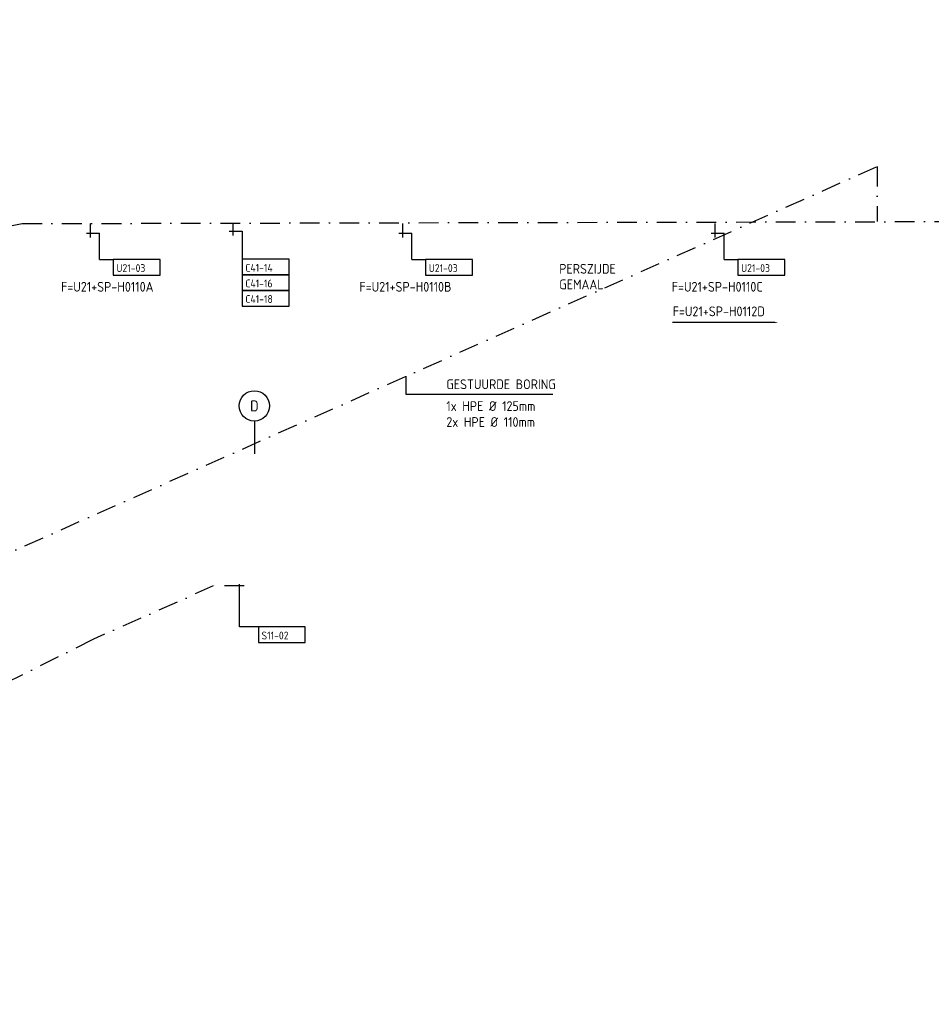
# Model space of a CAD drawing. Header units: millimetres. Extents: x 91485617 to 92694167, y 117439079 to 119063934.
# Tile 3 of 5: x 92309492 to 92426246, y 117971409 to 118097525. Entities that reach past the tile are written whole.
import ezdxf
from ezdxf.enums import TextEntityAlignment as Align

# ---------------------------------------------------------------- set-up
doc = ezdxf.new("R2010")
doc.units = ezdxf.units.MM
doc.header["$LTSCALE"] = 200
doc.linetypes.add('DASHDOT', pattern=[25.4, 12.7, -6.35, 0, -6.35])
for name, color, linetype in [('0-25', 7, 'Continuous'), ('B-25', 7, 'Continuous'), ('S-25', 7, 'Continuous'), ('T-25', 7, 'Continuous'), ('T-70', 5, 'Continuous')]:
    doc.layers.add(name, color=color, linetype=linetype)
doc.layers.add('0-70', color=5, linetype='Continuous', plot=False)
doc.styles.add('ISO', font='ISO.SHX')
doc.styles.add('Maatvoering', font='iso.shx')
doc.styles.get("Standard").update_dxf_attribs({"font": 'iso.shx'})

# ---------------------------------------------------------------- blocks, each defined once
blk = doc.blocks.new('0301B5')
at = {"layer": 'S-25'}
for p, q in [((15, 0), (0, 0)), ((0, 0), (0, -5)), ((15, -5), (15, 0)), ((0, -5), (15, -5))]:
    blk.add_line(p, q, dxfattribs=at)
at = {"layer": 'B-25', "style": 'ISO'}
blk.add_attdef('KA', (1, -4), '', height=2.5, dxfattribs=at)

msp = doc.modelspace()

# ---------------------------------------------------------------- linework, layer by layer
at = {"layer": '0-25'}
for p, q in [((92318064, 118070166, 4719), (92319721, 118070166, 4719)), ((92319721, 118066811, 4719), (92319721, 118070166, 4719)), ((92336340, 118070425, 4719), (92337997, 118070425, 4719)), ((92358064, 118070166, 4719), (92359721, 118070166, 4719)), ((92359721, 118066811, 4719), (92359721, 118070166, 4719)), ((92398064, 118070166, 4719), (92399721, 118070166, 4719)), ((92399721, 118066811, 4719), (92399721, 118070166, 4719)), ((92319721, 118066811, 4719), (92321483, 118066811, 4719)), ((92359721, 118066811, 4719), (92361483, 118066811, 4719)), ((92399721, 118066811, 4719), (92401483, 118066811, 4719)), ((92358948, 118051867), (92358948, 118049571)), ((92358948, 118049571), (92377772, 118049571)), ((92339543, 118046114), (92339543, 118041909)), ((92337637, 118019744), (92337637, 118025236))]:
    msp.add_line(p, q, dxfattribs=at)
msp.add_lwpolyline([(92406151, 118058751), (92393085, 118058751)], dxfattribs=at)
msp.add_circle((92339543, 118048058), 1944, dxfattribs=at)
msp.add_solid([(92406151, 118058668), (92406651, 118058751), (92406151, 118058835)], dxfattribs=at)
at = {"layer": '0-70'}
msp.add_circle((92089892, 118043354), 604275, dxfattribs=at)
at = {"layer": 'B-25'}
msp.add_line((92337997, 118070425, 4719), (92337997, 118066845, 4719), dxfattribs=at)
at = {"layer": 'T-25'}
msp.add_line((92340071, 118019744), (92337637, 118019744), dxfattribs=at)
at = {"layer": 'T-70', "linetype": 'DASHDOT'}
for p, q in [((92277679, 118015676), (92419322, 118078716, 112546)), ((92419322, 118078716, 112546), (92419322, 118071695)), ((92292690, 118068209), (92309809, 118071408)), ((92309809, 118071408), (92438570, 118071694)), ((92318570, 118069643, 112272), (92318570, 118071425, 112272)), ((92336846, 118069903, 112272), (92336846, 118071460, 112272)), ((92358570, 118069643, 112272), (92358570, 118071425, 112272)), ((92398570, 118069643, 112272), (92398570, 118071425, 112272)), ((92334282, 118025001), (92318942, 118018167)), ((92338243, 118025001), (92334282, 118025001)), ((92318942, 118018167), (92284137, 118000762))]:
    msp.add_line(p, q, dxfattribs=at)

# ---------------------------------------------------------------- block references
at = {"xscale": 400, "yscale": 400, "zscale": 400}
for p, values in [((92321483, 118066811, 4719), {'KA': 'U21-03'}), ((92337997, 118066845, 4719), {'KA': 'C41-14'}), ((92361483, 118066811, 4719), {'KA': 'U21-03'}), ((92401483, 118066811, 4719), {'KA': 'U21-03'}), ((92337997, 118064845, 4719), {'KA': 'C41-16'}), ((92337997, 118062845, 4719), {'KA': 'C41-18'}), ((92340071, 118019744), {'KA': 'S11-02'})]:
    msp.add_blockref('0301B5', p, dxfattribs=at).add_auto_attribs(values)

# ---------------------------------------------------------------- texts
at = {"layer": 'B-25'}
for s, p in [('F=U21+SP-H0110A', (92314782, 118062688, 256458)), ('F=U21+SP-H0110B', (92352997, 118062688, 256458)), ('F=U21+SP-H0110C', (92392997, 118062688, 256458)), ('F=U21+SP-H0112D', (92393117, 118059543, 254583)), ('GESTUURDE BORING', (92364133, 118050203, 256458)), ('1x HPE %%C 125mm', (92364133, 118047408, 256458)), ('2x HPE %%C 110mm', (92364133, 118045368, 256458))]:
    msp.add_text(s, height=1250, dxfattribs=at).set_placement(p)
msp.add_text('D', height=1400, dxfattribs=at).set_placement((92339543, 118048058), align=Align.MIDDLE_CENTER)
at = {"layer": 'T-25', "style": 'Maatvoering'}
for s, p in [('PERSZIJDE', (92378592, 118064994)), ('GEMAAL', (92378592, 118062995))]:
    msp.add_text(s, height=1250, dxfattribs=at).set_placement(p)

doc.saveas('drawing.dxf')
